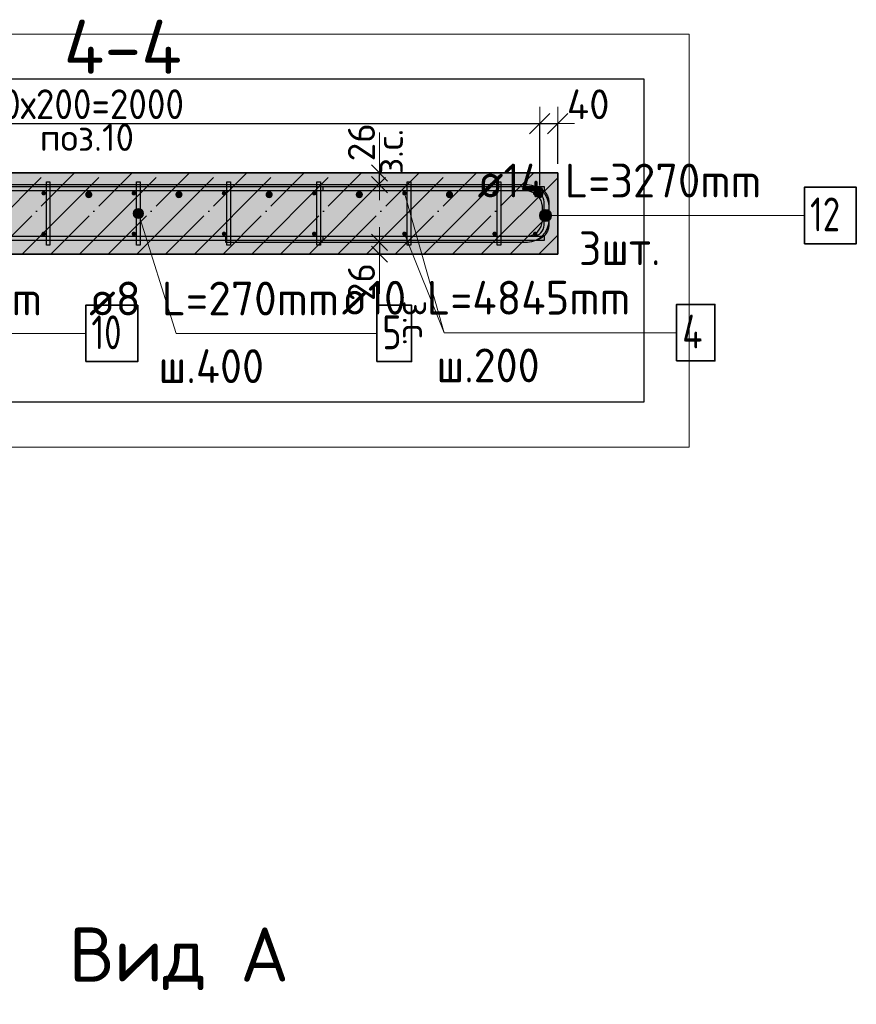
# Model space of a CAD drawing. Header units: millimetres. Extents: x 6386 to 94758, y 48049 to 71352.
# Tile 30 of 38: x 56016 to 57871, y 67755 to 69939. Entities that reach past the tile are written whole.
import ezdxf

# ---------------------------------------------------------------- set-up
doc = ezdxf.new("R2010")
doc.units = ezdxf.units.MM
doc.header["$PDMODE"] = 65
doc.linetypes.add('______11', pattern=[150, 120, -15, 0, -15])
doc.linetypes.add('______5', pattern=[330, 240, -30, 30, -30])
for name, color, linetype, lineweight in [('Standard', 7, 'Continuous', 25), ('Арм.стержн. Арматура края', 96, 'Continuous', 35), ('Арм.стержн. вертикальными 1', 22, 'Continuous', 35), ('Арм.стержн.горизонт. 1', 180, 'Continuous', 35), ('Арм.стержн.горизонт. 2', 202, 'Continuous', 35), ('Размерная линия_ общее', 7, 'Continuous', 13), ('Размерная линия_ общее_1', 7, 'Continuous', 13), ('Текст_ примечание', 7, 'Continuous', 13)]:
    doc.layers.add(name, color=color, linetype=linetype, lineweight=lineweight)
doc.layers.add('Арм.стержн. вертикальными 2', color=7, linetype='Continuous', lineweight=35, true_color=0x006e00)
doc.layers.add('Арм.стержн.Стяжки', color=7, linetype='Continuous', lineweight=35, true_color=0x501e0f)
doc.styles.add('ISOCPEUR', font='ISOCPEUR')
doc.dimstyles.new('DIMSTYLE_15', dxfattribs={"dimtxt": 60, "dimasz": 60, "dimexe": 0, "dimexo": 0.001, "dimgap": 30, "dimtad": 2, "dimdec": 0, "dimrnd": 1, "dimzin": 12, "dimdsep": 46, "dimtxsty": 'ISOCPEUR', "dimblk1": 'ALL_ML_STRICH', "dimblk2": 'ALL_ML_STRICH', "dimsah": 1, "dimcen": 0, "dimse1": 1, "dimse2": 1, "dimclrd": 7, "dimclre": 256, "dimclrt": 7, "dimadec": 0, "dimazin": 0, "dimtfac": 1, "dimtdec": 0, "dimtix": 1, "dimtmove": 2, "dimatfit": 3, "dimfxl": 0, "dimtvp": 1.2, "dimtzin": 0, "dimlwd": 0, "dimlwe": -3, "dimarcsym": 0})
doc.dimstyles.new('DIMSTYLE_3', dxfattribs={"dimtxt": 66, "dimasz": 75, "dimexe": 0, "dimexo": 0, "dimgap": 33, "dimtad": 2, "dimdec": 0, "dimrnd": 5, "dimzin": 12, "dimdsep": 46, "dimtxsty": 'ISOCPEUR', "dimblk1": 'ALL_ML_STRICH', "dimblk2": 'ALL_ML_STRICH', "dimsah": 1, "dimcen": 0, "dimclrd": 7, "dimclre": 256, "dimclrt": 7, "dimadec": 0, "dimazin": 0, "dimtfac": 1, "dimtdec": 0, "dimtix": 1, "dimtmove": 2, "dimatfit": 3, "dimfxl": 0, "dimtvp": 1.2, "dimtzin": 0, "dimlwd": 0, "dimlwe": -3, "dimarcsym": 0})
doc.dimstyles.new('DIMSTYLE_7', dxfattribs={"dimtxt": 66, "dimasz": 75, "dimexe": 0, "dimexo": 0, "dimgap": 33, "dimtad": 2, "dimdec": 0, "dimrnd": 5, "dimzin": 12, "dimdsep": 46, "dimtxsty": 'ISOCPEUR', "dimblk1": 'ALL_ML_STRICH', "dimblk2": 'ALL_ML_STRICH', "dimsah": 1, "dimcen": 0, "dimclrd": 7, "dimclre": 256, "dimclrt": 7, "dimadec": 0, "dimazin": 0, "dimtfac": 1, "dimtdec": 0, "dimtix": 1, "dimtmove": 2, "dimatfit": 3, "dimfxl": 0, "dimtzin": 0, "dimlwd": 0, "dimlwe": -3, "dimarcsym": 0})

# ---------------------------------------------------------------- blocks, each defined once
blk = doc.blocks.new('ALL_ML_STRICH')
at = {"color": 0, "linetype": 'ByBlock', "lineweight": -2}
for p, q in [((-0.3, -0.3), (0.3, 0.3)), ((0, -0.5), (0, 0.5)), ((-1, 0), (0.5, 0))]:
    blk.add_line(p, q, dxfattribs=at)
blk = doc.blocks.new('*D124')
at = {"layer": 'DEFPOINTS', "color": 7, "linetype": 'Continuous', "lineweight": 13, "transparency": 33554687}
for p in [(56511.8, 69444.8), (56813.5, 69444.8), (56822.2, 69418.8)]:
    blk.add_point(p, dxfattribs=at)
at = {"layer": 'Размерная линия_ общее_1', "color": 7, "linetype": 'Continuous', "lineweight": -2, "transparency": 33554687}
blk.add_line((56813.5, 69444.8), (56813.5, 69418.8), dxfattribs=at)
at = {"layer": 'Размерная линия_ общее_1', "color": 7, "linetype": 'Continuous', "lineweight": 13, "transparency": 33554687, "xscale": 60, "yscale": 60, "zscale": 60}
for p, rotation in [((56813.5, 69418.8), 270), ((56813.5, 69444.8), 90)]:
    blk.add_blockref('ALL_ML_STRICH', p, dxfattribs=dict(at, rotation=rotation))
at = {"layer": 'Размерная линия_ общее_1', "color": 7, "linetype": 'Continuous', "lineweight": 13, "transparency": 33554687, "insert": (56773.5, 69356.8), "char_height": 60, "width": 120, "attachment_point": 5, "rotation": 90, "style": 'ISOCPEUR'}
blk.add_mtext('\\A1;{26}', dxfattribs=at)
at = {"layer": 'Размерная линия_ общее_1', "color": 7, "linetype": 'Continuous', "lineweight": 13, "transparency": 33554687, "insert": (56925.5, 69316.5), "char_height": 60, "width": 3, "attachment_point": 1, "rotation": 270, "line_spacing_factor": 0.60241, "style": 'ISOCPEUR'}
blk.add_mtext('з.с.', dxfattribs=at)
blk = doc.blocks.new('*D125')
at = {"layer": 'DEFPOINTS', "color": 7, "linetype": 'Continuous', "lineweight": 13, "transparency": 33554687}
for p in [(56822.2, 69598.8), (56511.8, 69572.8), (56813.5, 69572.8)]:
    blk.add_point(p, dxfattribs=at)
at = {"layer": 'Размерная линия_ общее_1', "color": 7, "linetype": 'Continuous', "lineweight": -2, "transparency": 33554687}
blk.add_line((56813.5, 69572.8), (56813.5, 69598.8), dxfattribs=at)
at = {"layer": 'Размерная линия_ общее_1', "color": 7, "linetype": 'Continuous', "lineweight": 13, "transparency": 33554687, "xscale": 60, "yscale": 60, "zscale": 60}
for p, rotation in [((56813.5, 69572.8), 270), ((56813.5, 69598.8), 90)]:
    blk.add_blockref('ALL_ML_STRICH', p, dxfattribs=dict(at, rotation=rotation))
at = {"layer": 'Размерная линия_ общее_1', "color": 7, "linetype": 'Continuous', "lineweight": 13, "transparency": 33554687, "insert": (56805.5, 69596.1), "char_height": 60, "width": 3, "attachment_point": 1, "rotation": 90, "line_spacing_factor": 0.60241, "style": 'ISOCPEUR'}
blk.add_mtext('з.с.', dxfattribs=at)
at = {"layer": 'Размерная линия_ общее_1', "color": 7, "linetype": 'Continuous', "lineweight": 13, "transparency": 33554687, "insert": (56773.5, 69666.8), "char_height": 60, "width": 120, "attachment_point": 5, "rotation": 90, "style": 'ISOCPEUR'}
blk.add_mtext('\\A1;{26}', dxfattribs=at)
blk = doc.blocks.new('*D159')
at = {"layer": 'DEFPOINTS', "color": 7, "linetype": 'Continuous', "lineweight": 13, "transparency": 33554687}
for p in [(55168.8, 69708.2), (55168.8, 69550.8), (57168.8, 69550.8)]:
    blk.add_point(p, dxfattribs=at)
at = {"layer": 'Размерная линия_ общее', "color": 253, "linetype": 'Continuous', "lineweight": -2, "true_color": 0xa0a0a0, "transparency": 33554687}
for p, q in [((55168.8, 69570.8), (55168.8, 69708.2)), ((57168.8, 69570.8), (57168.8, 69708.2))]:
    blk.add_line(p, q, dxfattribs=at)
at = {"layer": 'Размерная линия_ общее', "color": 7, "linetype": 'Continuous', "lineweight": -2, "transparency": 33554687}
blk.add_line((55168.8, 69708.2), (57168.8, 69708.2), dxfattribs=at)
at = {"layer": 'Размерная линия_ общее', "color": 7, "linetype": 'Continuous', "lineweight": 13, "transparency": 33554687, "xscale": 75, "yscale": 75, "zscale": 75, "rotation": 180}
blk.add_blockref('ALL_ML_STRICH', (55168.8, 69708.2), dxfattribs=at)
at = {"layer": 'Размерная линия_ общее', "color": 7, "linetype": 'Continuous', "lineweight": 13, "transparency": 33554687, "xscale": 75, "yscale": 75, "zscale": 75}
blk.add_blockref('ALL_ML_STRICH', (57168.8, 69708.2), dxfattribs=at)
at = {"layer": 'Размерная линия_ общее', "color": 7, "linetype": 'Continuous', "lineweight": 13, "transparency": 33554687, "insert": (55946.8, 69784.2), "char_height": 66, "width": 3.3, "attachment_point": 1, "line_spacing_factor": 0.60241, "style": 'ISOCPEUR'}
blk.add_mtext('\\W0.91;10х200=2000', dxfattribs=at)
blk = doc.blocks.new('*D160')
at = {"layer": 'DEFPOINTS', "color": 7, "linetype": 'Continuous', "lineweight": 13, "transparency": 33554687}
for p in [(57168.8, 69708.2), (57208.8, 69598.8), (57168.8, 69550.8)]:
    blk.add_point(p, dxfattribs=at)
at = {"layer": 'Размерная линия_ общее', "color": 253, "linetype": 'Continuous', "lineweight": -2, "true_color": 0xa0a0a0, "transparency": 33554687}
for p, q in [((57168.8, 69570.8), (57168.8, 69708.2)), ((57208.8, 69618.8), (57208.8, 69708.2))]:
    blk.add_line(p, q, dxfattribs=at)
at = {"layer": 'Размерная линия_ общее', "color": 7, "linetype": 'Continuous', "lineweight": -2, "transparency": 33554687}
blk.add_line((57168.8, 69708.2), (57208.8, 69708.2), dxfattribs=at)
at = {"layer": 'Размерная линия_ общее', "color": 7, "linetype": 'Continuous', "lineweight": 13, "transparency": 33554687, "xscale": 75, "yscale": 75, "zscale": 75, "rotation": 180}
blk.add_blockref('ALL_ML_STRICH', (57168.8, 69708.2), dxfattribs=at)
at = {"layer": 'Размерная линия_ общее', "color": 7, "linetype": 'Continuous', "lineweight": 13, "transparency": 33554687, "xscale": 75, "yscale": 75, "zscale": 75}
blk.add_blockref('ALL_ML_STRICH', (57208.8, 69708.2), dxfattribs=at)
at = {"layer": 'Размерная линия_ общее', "color": 7, "linetype": 'Continuous', "lineweight": 13, "transparency": 33554687, "insert": (57276.3, 69751), "char_height": 66, "width": 132, "attachment_point": 5, "style": 'ISOCPEUR'}
blk.add_mtext('\\A1;{40}', dxfattribs=at)

msp = doc.modelspace()

# ---------------------------------------------------------------- hatches: boundary and pattern name
at = {"layer": 'Арм.стержн. вертикальными 1', "linetype": 'Continuous', "lineweight": 50, "transparency": 33554687}
for points in [[(56073.8, 69553.8), (56073.4, 69555.7), (56072.4, 69557.3), (56070.7, 69558.4), (56068.8, 69558.8), (56066.9, 69558.4), (56065.3, 69557.3), (56064.2, 69555.7), (56063.8, 69553.8), (56064.2, 69551.9), (56065.3, 69550.2), (56066.9, 69549.2), (56068.8, 69548.8), (56070.7, 69549.2), (56072.4, 69550.2), (56073.4, 69551.9)], [(56273.8, 69553.8), (56273.4, 69555.7), (56272.4, 69557.3), (56270.7, 69558.4), (56268.8, 69558.8), (56266.9, 69558.4), (56265.3, 69557.3), (56264.2, 69555.7), (56263.8, 69553.8), (56264.2, 69551.9), (56265.3, 69550.2), (56266.9, 69549.2), (56268.8, 69548.8), (56270.7, 69549.2), (56272.4, 69550.2), (56273.4, 69551.9)], [(56473.8, 69553.8), (56473.4, 69555.7), (56472.4, 69557.3), (56470.7, 69558.4), (56468.8, 69558.8), (56466.9, 69558.4), (56465.3, 69557.3), (56464.2, 69555.7), (56463.8, 69553.8), (56464.2, 69551.9), (56465.3, 69550.2), (56466.9, 69549.2), (56468.8, 69548.8), (56470.7, 69549.2), (56472.4, 69550.2), (56473.4, 69551.9)], [(56673.8, 69553.8), (56673.4, 69555.7), (56672.4, 69557.3), (56670.7, 69558.4), (56668.8, 69558.8), (56666.9, 69558.4), (56665.3, 69557.3), (56664.2, 69555.7), (56663.8, 69553.8), (56664.2, 69551.9), (56665.3, 69550.2), (56666.9, 69549.2), (56668.8, 69548.8), (56670.7, 69549.2), (56672.4, 69550.2), (56673.4, 69551.9)], [(56873.8, 69553.8), (56873.4, 69555.7), (56872.4, 69557.3), (56870.7, 69558.4), (56868.8, 69558.8), (56866.9, 69558.4), (56865.3, 69557.3), (56864.2, 69555.7), (56863.8, 69553.8), (56864.2, 69551.9), (56865.3, 69550.2), (56866.9, 69549.2), (56868.8, 69548.8), (56870.7, 69549.2), (56872.4, 69550.2), (56873.4, 69551.9)], [(57073.8, 69553.8), (57073.4, 69555.7), (57072.4, 69557.3), (57070.7, 69558.4), (57068.8, 69558.8), (57066.9, 69558.4), (57065.3, 69557.3), (57064.2, 69555.7), (57063.8, 69553.8), (57064.2, 69551.9), (57065.3, 69550.2), (57066.9, 69549.2), (57068.8, 69548.8), (57070.7, 69549.2), (57072.4, 69550.2), (57073.4, 69551.9)], [(57163.8, 69553.8), (57163.5, 69555.7), (57162.4, 69557.3), (57160.7, 69558.4), (57158.8, 69558.8), (57156.9, 69558.4), (57155.3, 69557.3), (57154.2, 69555.7), (57153.8, 69553.8), (57154.2, 69551.9), (57155.3, 69550.2), (57156.9, 69549.2), (57158.8, 69548.8), (57160.7, 69549.2), (57162.4, 69550.2), (57163.5, 69551.9)], [(56073.8, 69463.8), (56073.4, 69465.7), (56072.4, 69467.3), (56070.7, 69468.4), (56068.8, 69468.8), (56066.9, 69468.4), (56065.3, 69467.3), (56064.2, 69465.7), (56063.8, 69463.8), (56064.2, 69461.9), (56065.3, 69460.2), (56066.9, 69459.2), (56068.8, 69458.8), (56070.7, 69459.2), (56072.4, 69460.2), (56073.4, 69461.9)], [(56273.8, 69463.8), (56273.4, 69465.7), (56272.4, 69467.3), (56270.7, 69468.4), (56268.8, 69468.8), (56266.9, 69468.4), (56265.3, 69467.3), (56264.2, 69465.7), (56263.8, 69463.8), (56264.2, 69461.9), (56265.3, 69460.2), (56266.9, 69459.2), (56268.8, 69458.8), (56270.7, 69459.2), (56272.4, 69460.2), (56273.4, 69461.9)], [(56473.8, 69463.8), (56473.4, 69465.7), (56472.4, 69467.3), (56470.7, 69468.4), (56468.8, 69468.8), (56466.9, 69468.4), (56465.3, 69467.3), (56464.2, 69465.7), (56463.8, 69463.8), (56464.2, 69461.9), (56465.3, 69460.2), (56466.9, 69459.2), (56468.8, 69458.8), (56470.7, 69459.2), (56472.4, 69460.2), (56473.4, 69461.9)], [(56673.8, 69463.8), (56673.4, 69465.7), (56672.4, 69467.3), (56670.7, 69468.4), (56668.8, 69468.8), (56666.9, 69468.4), (56665.3, 69467.3), (56664.2, 69465.7), (56663.8, 69463.8), (56664.2, 69461.9), (56665.3, 69460.2), (56666.9, 69459.2), (56668.8, 69458.8), (56670.7, 69459.2), (56672.4, 69460.2), (56673.4, 69461.9)], [(56873.8, 69463.8), (56873.4, 69465.7), (56872.4, 69467.3), (56870.7, 69468.4), (56868.8, 69468.8), (56866.9, 69468.4), (56865.3, 69467.3), (56864.2, 69465.7), (56863.8, 69463.8), (56864.2, 69461.9), (56865.3, 69460.2), (56866.9, 69459.2), (56868.8, 69458.8), (56870.7, 69459.2), (56872.4, 69460.2), (56873.4, 69461.9)], [(57073.8, 69463.8), (57073.4, 69465.7), (57072.4, 69467.3), (57070.7, 69468.4), (57068.8, 69468.8), (57066.9, 69468.4), (57065.3, 69467.3), (57064.2, 69465.7), (57063.8, 69463.8), (57064.2, 69461.9), (57065.3, 69460.2), (57066.9, 69459.2), (57068.8, 69458.8), (57070.7, 69459.2), (57072.4, 69460.2), (57073.4, 69461.9)], [(57163.8, 69463.8), (57163.5, 69465.7), (57162.4, 69467.3), (57160.7, 69468.4), (57158.8, 69468.8), (57156.9, 69468.4), (57155.3, 69467.3), (57154.2, 69465.7), (57153.8, 69463.8), (57154.2, 69461.9), (57155.3, 69460.2), (57156.9, 69459.2), (57158.8, 69458.8), (57160.7, 69459.2), (57162.4, 69460.2), (57163.5, 69461.9)]]:
    msp.add_hatch(color=4, dxfattribs=at).paths.add_polyline_path(points)
at = {"layer": 'Арм.стержн. вертикальными 2', "linetype": 'Continuous', "lineweight": 50, "transparency": 33554687}
for points in [[(56176.8, 69550.8), (56176.2, 69553.8), (56174.5, 69556.4), (56171.9, 69558.2), (56168.8, 69558.8), (56165.8, 69558.2), (56163.2, 69556.4), (56161.4, 69553.8), (56160.8, 69550.8), (56161.4, 69547.7), (56163.2, 69545.1), (56165.8, 69543.4), (56168.8, 69542.8), (56171.9, 69543.4), (56174.5, 69545.1), (56176.2, 69547.7)], [(56376.8, 69550.8), (56376.2, 69553.8), (56374.5, 69556.4), (56371.9, 69558.2), (56368.8, 69558.8), (56365.8, 69558.2), (56363.2, 69556.4), (56361.4, 69553.8), (56360.8, 69550.8), (56361.4, 69547.7), (56363.2, 69545.1), (56365.8, 69543.4), (56368.8, 69542.8), (56371.9, 69543.4), (56374.5, 69545.1), (56376.2, 69547.7)], [(56576.8, 69550.8), (56576.2, 69553.8), (56574.5, 69556.4), (56571.9, 69558.2), (56568.8, 69558.8), (56565.8, 69558.2), (56563.2, 69556.4), (56561.4, 69553.8), (56560.8, 69550.8), (56561.4, 69547.7), (56563.2, 69545.1), (56565.8, 69543.4), (56568.8, 69542.8), (56571.9, 69543.4), (56574.5, 69545.1), (56576.2, 69547.7)], [(56776.8, 69550.8), (56776.2, 69553.8), (56774.5, 69556.4), (56771.9, 69558.2), (56768.8, 69558.8), (56765.8, 69558.2), (56763.2, 69556.4), (56761.4, 69553.8), (56760.8, 69550.8), (56761.4, 69547.7), (56763.2, 69545.1), (56765.8, 69543.4), (56768.8, 69542.8), (56771.9, 69543.4), (56774.5, 69545.1), (56776.2, 69547.7)], [(56976.8, 69550.8), (56976.2, 69553.8), (56974.5, 69556.4), (56971.9, 69558.2), (56968.8, 69558.8), (56965.8, 69558.2), (56963.2, 69556.4), (56961.4, 69553.8), (56960.8, 69550.8), (56961.4, 69547.7), (56963.2, 69545.1), (56965.8, 69543.4), (56968.8, 69542.8), (56971.9, 69543.4), (56974.5, 69545.1), (56976.2, 69547.7)], [(57176.8, 69550.8), (57176.2, 69553.8), (57174.5, 69556.4), (57171.9, 69558.2), (57168.8, 69558.8), (57165.8, 69558.2), (57163.2, 69556.4), (57161.4, 69553.8), (57160.8, 69550.8), (57161.4, 69547.7), (57163.2, 69545.1), (57165.8, 69543.4), (57168.8, 69542.8), (57171.9, 69543.4), (57174.5, 69545.1), (57176.2, 69547.7)]]:
    msp.add_hatch(color=7, dxfattribs=at).paths.add_polyline_path(points)
at = {"layer": 'Арм.стержн.горизонт. 2', "linetype": 'Continuous', "lineweight": 13, "transparency": 33554687}
for points in [[(57175.1, 69492.7), (57175.1, 69516), (57170.2, 69511.1)], [(57175.1, 69492.7), (57175.1, 69516), (57170.2, 69511.1)], [(57175.1, 69492.7), (57175.1, 69516), (57170.2, 69511.1)], [(57181.8, 69490.9), (57181.8, 69517.9), (57175.1, 69516)], [(57181.8, 69490.9), (57181.8, 69517.9), (57175.1, 69516)], [(57181.8, 69490.9), (57181.8, 69517.9), (57175.1, 69516)], [(57181.8, 69490.9), (57175.1, 69516), (57175.1, 69492.7)], [(57181.8, 69490.9), (57175.1, 69516), (57175.1, 69492.7)], [(57181.8, 69490.9), (57175.1, 69516), (57175.1, 69492.7)], [(57188.6, 69492.7), (57188.6, 69516), (57181.8, 69517.9)], [(57188.6, 69492.7), (57181.8, 69517.9), (57181.8, 69490.9)], [(57188.6, 69492.7), (57188.6, 69516), (57181.8, 69517.9)], [(57188.6, 69492.7), (57181.8, 69517.9), (57181.8, 69490.9)], [(57188.6, 69492.7), (57188.6, 69516), (57181.8, 69517.9)], [(57188.6, 69492.7), (57181.8, 69517.9), (57181.8, 69490.9)], [(57193.4, 69497.6), (57193.4, 69511.1), (57188.6, 69516)], [(57193.4, 69497.6), (57188.6, 69516), (57188.6, 69492.7)], [(57193.4, 69497.6), (57193.4, 69511.1), (57188.6, 69516)], [(57193.4, 69497.6), (57188.6, 69516), (57188.6, 69492.7)], [(57193.4, 69497.6), (57193.4, 69511.1), (57188.6, 69516)], [(57193.4, 69497.6), (57188.6, 69516), (57188.6, 69492.7)], [(57170.2, 69497.6), (57170.2, 69511.1), (57168.3, 69504.4)], [(57170.2, 69497.6), (57170.2, 69511.1), (57168.3, 69504.4)], [(57170.2, 69497.6), (57170.2, 69511.1), (57168.3, 69504.4)], [(57175.1, 69492.7), (57170.2, 69511.1), (57170.2, 69497.6)], [(57175.1, 69492.7), (57170.2, 69511.1), (57170.2, 69497.6)], [(57175.1, 69492.7), (57170.2, 69511.1), (57170.2, 69497.6)], [(57193.4, 69511.1), (57193.4, 69497.6), (57195.3, 69504.4)], [(57193.4, 69511.1), (57193.4, 69497.6), (57195.3, 69504.4)], [(57193.4, 69511.1), (57193.4, 69497.6), (57195.3, 69504.4)]]:
    msp.add_hatch(color=7, dxfattribs=at).paths.add_polyline_path(points)
at = {"layer": 'Арм.стержн.Стяжки', "linetype": 'Continuous', "lineweight": 13, "transparency": 33554687}
for points in [[(56267.9, 69511.3), (56286.4, 69517), (56281.3, 69519.7)], [(56267.9, 69511.3), (56281.3, 69519.7), (56270.6, 69516.3)], [(56268.1, 69505.4), (56286.4, 69517), (56267.9, 69511.3)], [(56268.1, 69505.4), (56289.6, 69512.2), (56286.4, 69517)], [(56270.6, 69516.3), (56281.3, 69519.7), (56275.5, 69519.5)], [(56271.3, 69500.5), (56289.6, 69512.2), (56268.1, 69505.4)], [(56271.3, 69500.5), (56289.7, 69506.3), (56289.6, 69512.2)], [(56276.4, 69497.9), (56289.7, 69506.3), (56271.3, 69500.5)], [(56276.4, 69497.9), (56287.1, 69501.2), (56289.7, 69506.3)], [(56287.1, 69501.2), (56276.4, 69497.9), (56282.2, 69498)]]:
    msp.add_hatch(color=7, dxfattribs=at).paths.add_polyline_path(points)
at = {"layer": 'Размерная линия_ общее', "linetype": 'Continuous', "lineweight": -3, "true_color": 0xc7c7c7, "transparency": 33554687}
msp.add_hatch(color=9, dxfattribs=at).paths.add_polyline_path([(57208.8, 69418.8), (57208.8, 69598.8), (55090.6, 69598.8), (55090.6, 69418.8)])

# ---------------------------------------------------------------- linework, layer by layer
at = {"color": 52, "linetype": 'Continuous', "lineweight": -3, "transparency": 33554687}
for p, q in [((57400.6, 69806.5), (55090.6, 69806.5)), ((57400.6, 69806.5), (55090.6, 69806.5)), ((57400.6, 69091), (57400.6, 69806.5)), ((57400.6, 69091), (57400.6, 69806.5)), ((55090.6, 69091), (57400.6, 69091)), ((55090.6, 69091), (57400.6, 69091))]:
    msp.add_line(p, q, dxfattribs=at)
at = {"layer": 'Standard', "color": 7, "linetype": 'Continuous', "lineweight": 13, "transparency": 33554687}
for p, q in [((56813.5, 69688.8), (56813.5, 69598.8)), ((56813.5, 69420.8), (56813.5, 69330.8))]:
    msp.add_line(p, q, dxfattribs=at)
msp.add_lwpolyline([(54990.6, 68991), (57500.6, 68991), (57500.6, 69906.5), (54990.6, 69906.5), (54990.6, 68991)], dxfattribs=at)
at = {"layer": 'Арм.стержн. Арматура края', "color": 4, "linetype": 'Continuous', "lineweight": 25, "transparency": 33554687}
msp.add_lwpolyline([(56688.8, 69458.8), (57154.8, 69458.8), (57159.3, 69459.4), (57163.9, 69460.9), (57168.1, 69463.3), (57171.5, 69466.1), (57174.3, 69469.5), (57176.7, 69473.7), (57178.2, 69478.3), (57178.8, 69482.8), (57178.8, 69534.7), (57178.2, 69539.3), (57176.7, 69543.8), (57174.3, 69548), (57171.5, 69551.4), (57168.1, 69554.3), (57163.9, 69556.6), (57159.3, 69558.2), (57154.8, 69558.8), (56688.8, 69558.8), (56688.8, 69568.8), (57155.5, 69568.8), (57161.6, 69567.9), (57167.9, 69565.8), (57173.8, 69562.6), (57178.6, 69558.5), (57182.6, 69553.7), (57185.9, 69547.9), (57188, 69541.5), (57188.8, 69535.4), (57188.8, 69482.1), (57188, 69476), (57185.9, 69469.7), (57182.6, 69463.8), (57178.6, 69459), (57173.8, 69455), (57167.9, 69451.7), (57161.6, 69449.6), (57155.5, 69448.8), (56688.8, 69448.8), (56688.8, 69458.8)], dxfattribs=at)
msp.add_lwpolyline([(56688.8, 69458.8), (57154.8, 69458.8), (57159.3, 69459.4), (57163.9, 69460.9), (57168.1, 69463.3), (57171.5, 69466.1), (57174.3, 69469.5), (57176.7, 69473.7), (57178.2, 69478.3), (57178.8, 69482.8), (57178.8, 69534.7), (57178.2, 69539.3), (57176.7, 69543.8), (57174.3, 69548), (57171.5, 69551.4), (57168.1, 69554.3), (57163.9, 69556.6), (57159.3, 69558.2), (57154.8, 69558.8), (56688.8, 69558.8), (56688.8, 69568.8), (57155.5, 69568.8), (57161.6, 69567.9), (57167.9, 69565.8), (57173.8, 69562.6), (57178.6, 69558.5), (57182.6, 69553.7), (57185.9, 69547.9), (57188, 69541.5), (57188.8, 69535.4), (57188.8, 69482.1), (57188, 69476), (57185.9, 69469.7), (57182.6, 69463.8), (57178.6, 69459), (57173.8, 69455), (57167.9, 69451.7), (57161.6, 69449.6), (57155.5, 69448.8), (56688.8, 69448.8), (56688.8, 69458.8)], dxfattribs=at)
msp.add_lwpolyline([(56688.8, 69458.8), (57154.8, 69458.8), (57159.3, 69459.4), (57163.9, 69460.9), (57168.1, 69463.3), (57171.5, 69466.1), (57174.3, 69469.5), (57176.7, 69473.7), (57178.2, 69478.3), (57178.8, 69482.8), (57178.8, 69534.7), (57178.2, 69539.3), (57176.7, 69543.8), (57174.3, 69548), (57171.5, 69551.4), (57168.1, 69554.3), (57163.9, 69556.6), (57159.3, 69558.2), (57154.8, 69558.8), (56688.8, 69558.8), (56688.8, 69568.8), (57155.5, 69568.8), (57161.6, 69567.9), (57167.9, 69565.8), (57173.8, 69562.6), (57178.6, 69558.5), (57182.6, 69553.7), (57185.9, 69547.9), (57188, 69541.5), (57188.8, 69535.4), (57188.8, 69482.1), (57188, 69476), (57185.9, 69469.7), (57182.6, 69463.8), (57178.6, 69459), (57173.8, 69455), (57167.9, 69451.7), (57161.6, 69449.6), (57155.5, 69448.8), (56688.8, 69448.8), (56688.8, 69458.8)], dxfattribs=at)
at = {"layer": 'Арм.стержн. вертикальными 1', "color": 7, "linetype": 'Continuous', "lineweight": 13, "transparency": 33554687}
for q in [(56868.8, 69463.8), (57472.3, 69244.6)]:
    msp.add_line((56957.3, 69244.6), q, dxfattribs=at)
at = {"layer": 'Арм.стержн. вертикальными 1', "color": 7, "linetype": 'Continuous', "lineweight": 35, "transparency": 33554687}
msp.add_lwpolyline([(57472.3, 69182.1), (57557.3, 69182.1), (57557.3, 69307.1), (57472.3, 69307.1), (57472.3, 69182.1)], dxfattribs=at)
at = {"layer": 'Арм.стержн. вертикальными 2', "color": 7, "linetype": 'Continuous', "lineweight": 13, "transparency": 33554687}
msp.add_line((55657.3, 69242.9), (56162.3, 69242.9), dxfattribs=at)
at = {"layer": 'Арм.стержн. вертикальными 2', "color": 7, "linetype": 'Continuous', "lineweight": 35, "transparency": 33554687}
msp.add_lwpolyline([(56162.3, 69180.4), (56277.3, 69180.4), (56277.3, 69305.4), (56162.3, 69305.4), (56162.3, 69180.4)], dxfattribs=at)
at = {"layer": 'Арм.стержн.горизонт. 1', "color": 52, "linetype": 'Continuous', "lineweight": 25, "transparency": 33554687}
for p, q in [((57208.8, 69598.8), (57208.8, 69598.8)), ((57208.8, 69418.8), (57208.8, 69418.8))]:
    msp.add_line(p, q, dxfattribs=at)
at = {"layer": 'Арм.стержн.горизонт. 1', "color": 4, "linetype": 'Continuous', "lineweight": 25, "transparency": 33554687}
for points in [[(55085.6, 69568.8), (57178.8, 69568.8), (57178.8, 69558.8), (55085.6, 69558.8), (55085.6, 69568.8)], [(55085.6, 69568.8), (57178.8, 69568.8), (57178.8, 69558.8), (55085.6, 69558.8), (55085.6, 69568.8)], [(55085.6, 69568.8), (57178.8, 69568.8), (57178.8, 69558.8), (55085.6, 69558.8), (55085.6, 69568.8)], [(55085.6, 69458.8), (57178.8, 69458.8), (57178.8, 69448.8), (55085.6, 69448.8), (55085.6, 69458.8)], [(55085.6, 69458.8), (57178.8, 69458.8), (57178.8, 69448.8), (55085.6, 69448.8), (55085.6, 69458.8)], [(55085.6, 69458.8), (57178.8, 69458.8), (57178.8, 69448.8), (55085.6, 69448.8), (55085.6, 69458.8)]]:
    msp.add_lwpolyline(points, dxfattribs=at)
at = {"layer": 'Арм.стержн.горизонт. 2', "color": 7, "linetype": 'Continuous', "lineweight": 13, "transparency": 33554687}
for p, q in [((57181.8, 69517.9), (57181.8, 69517.9)), ((57181.8, 69517.9), (57181.8, 69517.9)), ((57181.8, 69517.9), (57181.8, 69517.9)), ((57168.3, 69504.4), (57168.3, 69504.4)), ((57168.3, 69504.4), (57168.3, 69504.4)), ((57168.3, 69504.4), (57168.3, 69504.4)), ((57220.9, 69504.4), (57181.8, 69504.4)), ((57220.9, 69504.4), (57181.8, 69504.4)), ((57220.9, 69504.4), (57181.8, 69504.4)), ((57195.3, 69504.4), (57195.3, 69504.4)), ((57195.3, 69504.4), (57195.3, 69504.4)), ((57195.3, 69504.4), (57195.3, 69504.4)), ((57220.9, 69504.4), (57755.9, 69504.4)), ((57181.8, 69490.9), (57181.8, 69490.9)), ((57181.8, 69490.9), (57181.8, 69490.9)), ((57181.8, 69490.9), (57181.8, 69490.9))]:
    msp.add_line(p, q, dxfattribs=at)
at = {"layer": 'Арм.стержн.горизонт. 2', "color": 7, "linetype": 'Continuous', "lineweight": 25, "transparency": 33554687}
for points in [[(55083.6, 69572.8), (57142.1, 69572.8), (57150.7, 69571.6), (57159.6, 69568.7), (57167.8, 69564.1), (57174.5, 69558.5), (57180.1, 69551.7), (57184.7, 69543.5), (57187.6, 69534.6), (57188.8, 69526.1), (57188.8, 69491.5), (57187.6, 69482.9), (57184.7, 69474), (57180.1, 69465.9), (57174.5, 69459.1), (57167.8, 69453.5), (57159.6, 69448.9), (57150.7, 69446), (57142.1, 69444.8), (56472.8, 69444.8), (56472.8, 69458.8)], [(55083.6, 69572.8), (57142.1, 69572.8), (57150.7, 69571.6), (57159.6, 69568.7), (57167.8, 69564.1), (57174.5, 69558.5), (57180.1, 69551.7), (57184.7, 69543.5), (57187.6, 69534.6), (57188.8, 69526.1), (57188.8, 69491.5), (57187.6, 69482.9), (57184.7, 69474), (57180.1, 69465.9), (57174.5, 69459.1), (57167.8, 69453.5), (57159.6, 69448.9), (57150.7, 69446), (57142.1, 69444.8), (56472.8, 69444.8), (56472.8, 69458.8)], [(55083.6, 69572.8), (57142.1, 69572.8), (57150.7, 69571.6), (57159.6, 69568.7), (57167.8, 69564.1), (57174.5, 69558.5), (57180.1, 69551.7), (57184.7, 69543.5), (57187.6, 69534.6), (57188.8, 69526.1), (57188.8, 69491.5), (57187.6, 69482.9), (57184.7, 69474), (57180.1, 69465.9), (57174.5, 69459.1), (57167.8, 69453.5), (57159.6, 69448.9), (57150.7, 69446), (57142.1, 69444.8), (56472.8, 69444.8), (56472.8, 69458.8)], [(56472.8, 69458.8), (57141.2, 69458.8), (57147.5, 69459.7), (57153.9, 69461.8), (57159.8, 69465.1), (57164.6, 69469.1), (57168.5, 69473.8), (57171.8, 69479.7), (57173.9, 69486.1), (57174.8, 69492.4), (57174.8, 69525.1), (57173.9, 69531.5), (57171.8, 69537.9), (57168.5, 69543.7), (57164.6, 69548.5), (57159.8, 69552.5), (57153.9, 69555.8), (57147.5, 69557.9), (57141.2, 69558.8), (55083.6, 69558.8)], [(56472.8, 69458.8), (57141.2, 69458.8), (57147.5, 69459.7), (57153.9, 69461.8), (57159.8, 69465.1), (57164.6, 69469.1), (57168.5, 69473.8), (57171.8, 69479.7), (57173.9, 69486.1), (57174.8, 69492.4), (57174.8, 69525.1), (57173.9, 69531.5), (57171.8, 69537.9), (57168.5, 69543.7), (57164.6, 69548.5), (57159.8, 69552.5), (57153.9, 69555.8), (57147.5, 69557.9), (57141.2, 69558.8), (55083.6, 69558.8)], [(56472.8, 69458.8), (57141.2, 69458.8), (57147.5, 69459.7), (57153.9, 69461.8), (57159.8, 69465.1), (57164.6, 69469.1), (57168.5, 69473.8), (57171.8, 69479.7), (57173.9, 69486.1), (57174.8, 69492.4), (57174.8, 69525.1), (57173.9, 69531.5), (57171.8, 69537.9), (57168.5, 69543.7), (57164.6, 69548.5), (57159.8, 69552.5), (57153.9, 69555.8), (57147.5, 69557.9), (57141.2, 69558.8), (55083.6, 69558.8)]]:
    msp.add_lwpolyline(points, dxfattribs=at)
at = {"layer": 'Арм.стержн.горизонт. 2', "color": 7, "linetype": 'Continuous', "lineweight": 35, "transparency": 33554687}
msp.add_lwpolyline([(57755.9, 69441.9), (57870.9, 69441.9), (57870.9, 69566.9), (57755.9, 69566.9), (57755.9, 69441.9)], dxfattribs=at)
at = {"layer": 'Арм.стержн.горизонт. 2', "color": 7, "linetype": 'Continuous', "lineweight": 13, "transparency": 33554687}
msp.add_circle((57181.8, 69504.4), 13.5, dxfattribs=at)
msp.add_circle((57181.8, 69504.4), 13.5, dxfattribs=at)
msp.add_circle((57181.8, 69504.4), 13.5, dxfattribs=at)
at = {"layer": 'Арм.стержн.Стяжки', "color": 7, "linetype": 'Continuous', "lineweight": 13, "transparency": 33554687}
for p, q in [((56275.5, 69519.5), (56275.5, 69519.5)), ((56268.1, 69505.4), (56268.1, 69505.4)), ((56362.3, 69242.9), (56278.8, 69508.8)), ((56282.2, 69498), (56282.2, 69498)), ((56289.6, 69512.2), (56289.6, 69512.2)), ((56362.3, 69242.9), (56807.3, 69242.9))]:
    msp.add_line(p, q, dxfattribs=at)
at = {"layer": 'Арм.стержн.Стяжки', "color": 40, "linetype": 'Continuous', "lineweight": 25, "transparency": 33554687}
for points in [[(56074.8, 69438.8), (56074.8, 69578.8), (56082.8, 69578.8), (56082.8, 69438.8), (56074.8, 69438.8)], [(56274.8, 69438.8), (56274.8, 69578.8), (56282.8, 69578.8), (56282.8, 69438.8), (56274.8, 69438.8)], [(56474.8, 69438.8), (56474.8, 69578.8), (56482.8, 69578.8), (56482.8, 69438.8), (56474.8, 69438.8)], [(56674.8, 69438.8), (56674.8, 69578.8), (56682.8, 69578.8), (56682.8, 69438.8), (56674.8, 69438.8)], [(56874.8, 69438.8), (56874.8, 69578.8), (56882.8, 69578.8), (56882.8, 69438.8), (56874.8, 69438.8)], [(57074.8, 69438.8), (57074.8, 69578.8), (57082.8, 69578.8), (57082.8, 69438.8), (57074.8, 69438.8)]]:
    msp.add_lwpolyline(points, dxfattribs=at)
at = {"layer": 'Арм.стержн.Стяжки', "color": 7, "linetype": 'Continuous', "lineweight": 35, "transparency": 33554687}
msp.add_lwpolyline([(56807.3, 69180.4), (56884.8, 69180.4), (56884.8, 69305.4), (56807.3, 69305.4), (56807.3, 69180.4)], dxfattribs=at)
at = {"layer": 'Арм.стержн.Стяжки', "color": 7, "linetype": 'Continuous', "lineweight": 13, "transparency": 33554687}
msp.add_circle((56278.8, 69508.8), 11.3, dxfattribs=at)
at = {"layer": 'Размерная линия_ общее', "color": 7, "linetype": 'Continuous', "lineweight": 35, "transparency": 33554687}
for p, q in [((57208.8, 69598.8), (55090.6, 69598.8)), ((57208.8, 69418.8), (57208.8, 69598.8)), ((55090.6, 69418.8), (57208.8, 69418.8))]:
    msp.add_line(p, q, dxfattribs=at)
at = {"layer": 'Размерная линия_ общее', "color": 253, "linetype": '______5', "lineweight": -3, "true_color": 0xababab, "transparency": 33554687}
for p, q in [((55893.8, 69418.8), (56073.8, 69598.8)), ((56021.1, 69418.8), (56201.1, 69598.8)), ((56148.4, 69418.8), (56328.4, 69598.8)), ((56275.7, 69418.8), (56455.7, 69598.8)), ((56403, 69418.8), (56583, 69598.8)), ((56530.2, 69418.8), (56710.2, 69598.8)), ((56657.5, 69418.8), (56837.5, 69598.8)), ((56784.8, 69418.8), (56964.8, 69598.8)), ((56912.1, 69418.8), (57092.1, 69598.8)), ((57039.3, 69418.8), (57208.8, 69588.3)), ((57166.6, 69418.8), (57208.8, 69461))]:
    msp.add_line(p, q, dxfattribs=at)
at = {"layer": 'Размерная линия_ общее', "color": 253, "linetype": '______11', "lineweight": -3, "true_color": 0xababab, "transparency": 33554687}
for p, q in [((55957.5, 69418.8), (56137.5, 69598.8)), ((56084.8, 69418.8), (56264.8, 69598.8)), ((56212, 69418.8), (56392, 69598.8)), ((56339.3, 69418.8), (56519.3, 69598.8)), ((56466.6, 69418.8), (56646.6, 69598.8)), ((56593.9, 69418.8), (56773.9, 69598.8)), ((56721.2, 69418.8), (56901.2, 69598.8)), ((56848.4, 69418.8), (57028.4, 69598.8)), ((56975.7, 69418.8), (57155.7, 69598.8)), ((57103, 69418.8), (57208.8, 69524.6))]:
    msp.add_line(p, q, dxfattribs=at)
at = {"layer": 'Текст_ примечание', "color": 7, "linetype": 'Continuous', "lineweight": 13, "transparency": 33554687}
msp.add_line((56868.8, 69553.8), (56957.3, 69244.6), dxfattribs=at)

# ---------------------------------------------------------------- texts
at = {"layer": 'Standard', "color": 7, "linetype": 'Continuous', "lineweight": 13, "transparency": 33554687, "style": 'ISOCPEUR'}
for s, insert, char_height, width, attachment_point in [('\\A1;{\\fISOCPEUR|i0|b0;\\H120.000000;\\W1.000000;\\C7;4-4}\\P', (56113.2, 69818.6), 120, 331.2, 7), ('\\A1;{\\fISOCPEUR|i0|b0;\\H60.000000;\\W1.000000;\\C7;поз.10}\\P', (56164.7, 69677.7), 60, 239.962, 5), ('\\A1;{\\fISOCPEUR|i0|b0;\\H120.000000;\\W1.000000;\\C7;Вид А}\\P', (56124.8, 67786.8), 120, 500.923, 7)]:
    msp.add_mtext(s, dxfattribs=dict(at, insert=insert, char_height=char_height, width=width, attachment_point=attachment_point))
at = {"layer": 'Арм.стержн. вертикальными 1', "color": 7, "linetype": 'Continuous', "lineweight": 25, "transparency": 33554687, "char_height": 75, "attachment_point": 7, "style": 'ISOCPEUR'}
for s, insert, width in [('\\W0.96;ø10 L=4845mm ', (56729.8, 69284.6), 748.192), ('\\W0.80;4', (57484.8, 69209.6), 89.958), ('\\W0.95;ш.200 ', (56939.8, 69134.6), 327.999)]:
    msp.add_mtext(s, dxfattribs=dict(at, insert=insert, width=width))
at = {"layer": 'Арм.стержн. вертикальными 2', "color": 7, "linetype": 'Continuous', "lineweight": 25, "transparency": 33554687, "char_height": 75, "attachment_point": 7, "style": 'ISOCPEUR'}
for s, insert, width in [('\\W0.96;ø16 L=2265mm ', (55434.8, 69282.9), 733.132), ('\\W0.75;10', (56174.8, 69207.9), 118.07)]:
    msp.add_mtext(s, dxfattribs=dict(at, insert=insert, width=width))
at = {"layer": 'Арм.стержн.горизонт. 2', "color": 7, "linetype": 'Continuous', "lineweight": 25, "transparency": 33554687, "char_height": 75, "attachment_point": 7, "style": 'ISOCPEUR'}
for s, insert, width in [('\\W0.96;ø14 L=3270mm ', (57030.9, 69544.4), 740.662), ('\\W0.75;12', (57768.4, 69469.4), 118.07), ('\\W0.94;3шт. ', (57255.9, 69394.4), 290.322)]:
    msp.add_mtext(s, dxfattribs=dict(at, insert=insert, width=width))
at = {"layer": 'Арм.стержн.Стяжки', "color": 7, "linetype": 'Continuous', "lineweight": 25, "transparency": 33554687, "char_height": 75, "attachment_point": 7, "style": 'ISOCPEUR'}
for s, insert, width in [('\\W0.98;ø8 L=270mm ', (56169.8, 69282.9), 643.816), ('\\W0.78;5', (56819.8, 69207.9), 81.602), ('\\W0.95;ш.400 ', (56323.6, 69132.9), 335.559)]:
    msp.add_mtext(s, dxfattribs=dict(at, insert=insert, width=width))

# ---------------------------------------------------------------- dimensions: what is measured, and where the dimension line sits
at = {"layer": 'Размерная линия_ общее', "color": 7, "linetype": 'Continuous', "lineweight": 13, "transparency": 33554687}
dim = msp.add_linear_dim(base=(57168.8, 69708.2), p1=(55168.8, 69570.8), p2=(57168.8, 69570.8), text='\\W0.91;10х200=2000', dimstyle='DIMSTYLE_7', override={"dimpost": '<>', "dimclrd": 7, "dimclre": 253, "dimclrt": 7, "dimlwd": 0, "dimlwe": 65533}, dxfattribs=at)
dim.commit()
dim.dimension.update_dxf_attribs({"geometry": '*D159', "text_midpoint": (56168.8, 69741.2), "dimtype": 160})
dim = msp.add_linear_dim(base=(57208.8, 69708.2), p1=(57168.8, 69570.8), p2=(57208.8, 69618.8), dimstyle='DIMSTYLE_3', override={"dimpost": '<>', "dimclrd": 7, "dimclre": 253, "dimclrt": 7, "dimlwd": 0, "dimlwe": 65533}, dxfattribs=at)
dim.commit()
dim.dimension.update_dxf_attribs({"geometry": '*D160', "text_midpoint": (57276.3, 69751), "dimtype": 160})
at = {"layer": 'Размерная линия_ общее_1', "color": 7, "linetype": 'Continuous', "lineweight": 13, "transparency": 33554687}
for base, p1, p2, angle, picture, middle in [((56813.5, 69598.8), (56511.8, 69572.8), (56822.2, 69598.8), 90, '*D125', (56773.5, 69666.8)), ((56813.5, 69418.8), (56511.8, 69444.8), (56822.2, 69418.8), 270, '*D124', (56773.5, 69356.8))]:
    dim = msp.add_linear_dim(base=base, p1=p1, p2=p2, angle=angle, text='<>\\Xз.с.', dimstyle='DIMSTYLE_15', override={"dimpost": '<>', "dimclrd": 7, "dimclre": 253, "dimclrt": 7, "dimlwd": 0, "dimlwe": 65533}, dxfattribs=at)
    dim.commit()
    dim.dimension.update_dxf_attribs({"geometry": picture, "text_midpoint": middle, "dimtype": 160})

doc.saveas('drawing.dxf')
